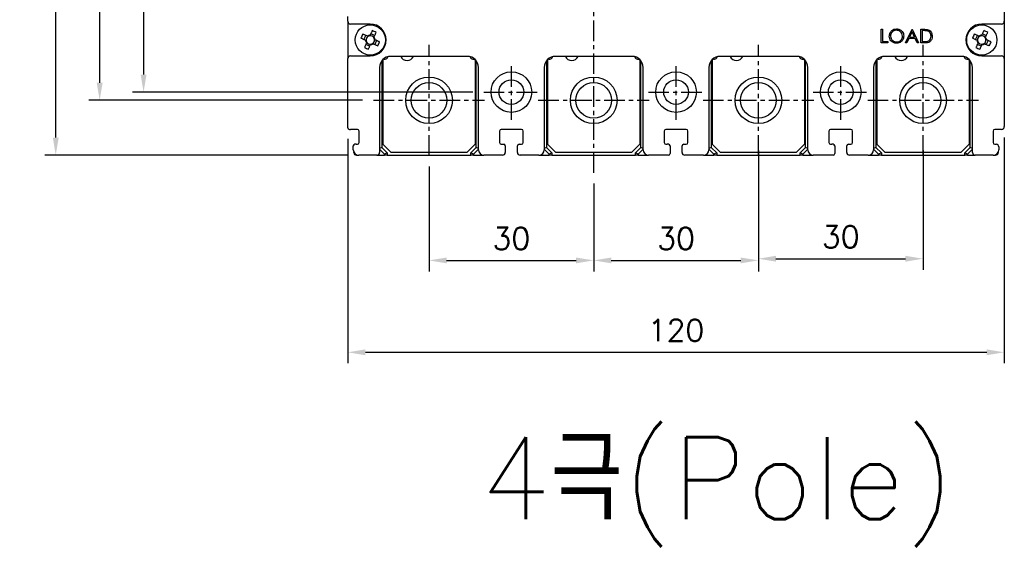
# Model space of a CAD drawing. Extents: x 967 to 2710, y -907 to 1747.
# Tile 17 of 24: x 1773 to 1952, y 1363 to 1458. Entities that reach past the tile are written whole.
import ezdxf

# ---------------------------------------------------------------- set-up
doc = ezdxf.new("R2010")
doc.units = 0
doc.header["$LTSCALE"] = 3
doc.header["$MEASUREMENT"] = 0
doc.linetypes.add('CENTER', pattern=[2, 1.25, -0.25, 0.25, -0.25])
doc.layers.get('0').update_dxf_attribs({"linetype": 'CONTINUOUS'})
doc.layers.get('Defpoints').update_dxf_attribs({"linetype": 'CONTINUOUS'})
doc.layers.add('cen', color=1, linetype='CENTER')
doc.layers.add('di', color=3, linetype='CONTINUOUS')
doc.styles.add('KIM', font='ROMANS.shx', dxfattribs={"height": 5, "bigfont": 'GSG1.shx'})
doc.styles.get("Standard").update_dxf_attribs({"font": 'romans.shx', "height": 4, "bigfont": 'ghs.shx'})
doc.dimstyles.new('STANDARD$0', dxfattribs={"dimtxt": 5, "dimasz": 5, "dimexe": 1, "dimexo": 2, "dimgap": 2, "dimtad": 1, "dimdec": 4, "dimzin": 12, "dimdsep": 46, "dimtxsty": 'KIM', "dimcen": -1, "dimdle": 0.1, "dimadec": 0, "dimazin": 0, "dimtfac": 1, "dimtdec": 4, "dimtmove": 0, "dimatfit": 3, "dimfxl": 0, "dimtolj": 1, "dimtzin": 0, "dimarcsym": 0})

# ---------------------------------------------------------------- blocks, each defined once
blk = doc.blocks.new('M3')
at = {"color": 4}
for p, q in [((1259.59, 222.64), (1260.31, 222.3)), ((1258.33, 221.58), (1258.67, 222.3)), ((1258.62, 221.45), (1258.72, 221.4)), ((1259.39, 220.33), (1258.67, 220.67)), ((1258.85, 221.05), (1258.8, 220.95)), ((1259.05, 222.12), (1258.95, 222.17)), ((1259.45, 222.35), (1259.41, 222.25)), ((1259.52, 220.62), (1259.57, 220.72)), ((1259.92, 220.85), (1260.02, 220.8)), ((1260.13, 221.92), (1260.17, 222.02)), ((1260.35, 221.52), (1260.25, 221.56)), ((1260.64, 221.38), (1260.3, 220.67))]:
    blk.add_line(p, q, dxfattribs=at)
at = {"color": 4, "flags": 128}
for points in [[(1258.95, 222.17), (1258.85, 222.22), (1258.74, 222.27), (1258.64, 222.32), (1258.54, 222.36), (1258.43, 222.41), (1258.33, 222.46), (1258.22, 222.51), (1258.12, 222.56)], [(1259.84, 223.18), (1259.79, 223.08), (1259.75, 222.98), (1259.7, 222.87), (1259.65, 222.77), (1259.6, 222.67), (1259.55, 222.56), (1259.5, 222.46), (1259.45, 222.35)], [(1260.17, 222.02), (1260.22, 222.12), (1260.27, 222.23), (1260.32, 222.33), (1260.37, 222.43), (1260.42, 222.54), (1260.46, 222.64), (1260.51, 222.75), (1260.56, 222.85)], [(1257.79, 221.84), (1257.89, 221.79), (1257.99, 221.74), (1258.1, 221.69), (1258.2, 221.65), (1258.31, 221.6), (1258.41, 221.55), (1258.52, 221.5), (1258.62, 221.45)], [(1258.8, 220.95), (1258.75, 220.85), (1258.7, 220.74), (1258.66, 220.64), (1258.61, 220.53), (1258.56, 220.43), (1258.51, 220.32), (1258.46, 220.22), (1258.41, 220.12)], [(1260.02, 220.8), (1260.12, 220.75), (1260.23, 220.7), (1260.33, 220.65), (1260.44, 220.6), (1260.54, 220.55), (1260.65, 220.51), (1260.75, 220.46), (1260.85, 220.41)], [(1261.19, 221.13), (1261.08, 221.18), (1260.98, 221.22), (1260.88, 221.27), (1260.77, 221.32), (1260.67, 221.37), (1260.56, 221.42), (1260.46, 221.47), (1260.35, 221.52)], [(1259.13, 219.78), (1259.18, 219.89), (1259.23, 219.99), (1259.28, 220.09), (1259.32, 220.2), (1259.37, 220.3), (1259.42, 220.41), (1259.47, 220.51), (1259.52, 220.62)]]:
    blk.add_lwpolyline(points, dxfattribs=at)
at = {"color": 4}
blk.add_circle((1259.49, 221.48), 2.75, dxfattribs=at)
for centre, radius, start, end in [((1271.82, 215.73), 15.31, 153.5189, 156.4838), ((1253.74, 209.15), 15.31, 63.5189, 66.4838), ((1259.49, 221.48), 0.867, 182.1643, 217.8385), ((1259.49, 221.48), 0.771, 124.1053, 185.8975), ((1259.49, 221.48), 0.771, 185.8975, 214.1053), ((1259.49, 221.48), 0.771, 214.1053, 275.8975), ((1259.49, 221.48), 0.867, 92.1643, 127.8385), ((1259.49, 221.48), 0.771, 95.8975, 124.1053), ((1259.49, 221.48), 0.771, 34.1053, 95.8975), ((1259.49, 221.48), 0.867, 272.1643, 307.8385), ((1259.49, 221.48), 0.771, 275.8975, 304.1053), ((1259.49, 221.48), 0.771, 304.1053, 5.8975), ((1259.49, 221.48), 0.771, 5.8975, 34.1053), ((1259.49, 221.48), 0.867, 2.1643, 37.8385), ((1247.15, 227.24), 15.31, 333.5189, 336.4838), ((1265.24, 233.82), 15.31, 243.519, 246.4838)]:
    blk.add_arc(centre, radius, start, end, dxfattribs=at)
blk = doc.blocks.new('*D64')
at = {"layer": 'Defpoints', "color": 0}
for p in [(1847.61, 1432.9), (1877.61, 1429.8), (1877.61, 1413.81)]:
    blk.add_point(p, dxfattribs=at)
at = {"layer": 'di'}
for p, q in [((1847.61, 1430.9), (1847.61, 1411.81)), ((1877.61, 1427.8), (1877.61, 1411.81)), ((1850.81, 1413.81), (1874.41, 1413.81))]:
    blk.add_line(p, q, dxfattribs=at)
for points in [[(1850.81, 1414.34), (1850.81, 1413.28), (1847.61, 1413.81)], [(1874.41, 1414.34), (1874.41, 1413.28), (1877.61, 1413.81)]]:
    blk.add_solid(points, dxfattribs=at)
at = {"layer": 'di', "insert": (1862.61, 1417.81), "char_height": 4, "attachment_point": 5}
blk.add_mtext('\\A1;30', dxfattribs=at)
blk = doc.blocks.new('*D65')
at = {"layer": 'Defpoints', "color": 0}
for p in [(1907.61, 1433.49), (1877.61, 1429.8), (1907.61, 1413.81)]:
    blk.add_point(p, dxfattribs=at)
at = {"layer": 'di'}
for p, q in [((1907.61, 1431.49), (1907.61, 1411.81)), ((1877.61, 1427.8), (1877.61, 1411.81)), ((1880.81, 1413.81), (1904.41, 1413.81))]:
    blk.add_line(p, q, dxfattribs=at)
for points in [[(1880.81, 1414.34), (1880.81, 1413.28), (1877.61, 1413.81)], [(1904.41, 1414.34), (1904.41, 1413.28), (1907.61, 1413.81)]]:
    blk.add_solid(points, dxfattribs=at)
at = {"layer": 'di', "insert": (1892.61, 1417.81), "char_height": 4, "attachment_point": 5}
blk.add_mtext('\\A1;30', dxfattribs=at)
blk = doc.blocks.new('*D66')
at = {"layer": 'Defpoints', "color": 0}
for p in [(1907.61, 1435.84), (1937.61, 1435.84), (1937.61, 1414.12)]:
    blk.add_point(p, dxfattribs=at)
at = {"layer": 'di'}
for p, q in [((1907.61, 1433.84), (1907.61, 1412.12)), ((1937.61, 1433.84), (1937.61, 1412.12)), ((1910.81, 1414.12), (1934.41, 1414.12))]:
    blk.add_line(p, q, dxfattribs=at)
for points in [[(1910.81, 1414.65), (1910.81, 1413.58), (1907.61, 1414.12)], [(1934.41, 1414.65), (1934.41, 1413.58), (1937.61, 1414.12)]]:
    blk.add_solid(points, dxfattribs=at)
at = {"layer": 'di', "insert": (1922.61, 1418.12), "char_height": 4, "attachment_point": 5}
blk.add_mtext('\\A1;30', dxfattribs=at)
blk = doc.blocks.new('*D72')
at = {"layer": 'Defpoints', "color": 0}
for p in [(1832.81, 1437.99), (1952.41, 1438.19), (1952.41, 1397.06)]:
    blk.add_point(p, dxfattribs=at)
at = {"layer": 'di'}
for p, q in [((1832.81, 1435.99), (1832.81, 1395.06)), ((1952.41, 1436.19), (1952.41, 1395.06)), ((1836.01, 1397.06), (1949.21, 1397.06))]:
    blk.add_line(p, q, dxfattribs=at)
for points in [[(1836.01, 1397.59), (1836.01, 1396.53), (1832.81, 1397.06)], [(1949.21, 1397.59), (1949.21, 1396.53), (1952.41, 1397.06)]]:
    blk.add_solid(points, dxfattribs=at)
at = {"layer": 'di', "insert": (1892.61, 1401.06), "char_height": 4, "attachment_point": 5}
blk.add_mtext('\\A1;120', dxfattribs=at)
blk = doc.blocks.new('*D88')
at = {"layer": 'Defpoints', "color": 0}
for p in [(1779.61, 1587.99), (1834.81, 1587.99), (1834.81, 1432.99)]:
    blk.add_point(p, dxfattribs=at)
at = {"layer": 'di'}
for p, q in [((1832.81, 1587.99), (1777.61, 1587.99)), ((1779.61, 1436.19), (1779.61, 1584.79)), ((1832.81, 1432.99), (1777.61, 1432.99))]:
    blk.add_line(p, q, dxfattribs=at)
for points in [[(1779.08, 1584.79), (1780.15, 1584.79), (1779.61, 1587.99)], [(1779.08, 1436.19), (1780.15, 1436.19), (1779.61, 1432.99)]]:
    blk.add_solid(points, dxfattribs=at)
at = {"layer": 'di', "insert": (1775.61, 1510.49), "char_height": 4, "attachment_point": 5, "rotation": 90}
blk.add_mtext('\\A1;155', dxfattribs=at)
blk = doc.blocks.new('*D90')
at = {"layer": 'Defpoints', "color": 0}
for p in [(1837.52, 1577.99), (1787.61, 1442.99), (1837.52, 1442.99)]:
    blk.add_point(p, dxfattribs=at)
at = {"layer": 'di'}
for p, q in [((1835.52, 1577.99), (1785.61, 1577.99)), ((1787.61, 1574.79), (1787.61, 1446.19)), ((1835.52, 1442.99), (1785.61, 1442.99))]:
    blk.add_line(p, q, dxfattribs=at)
for points in [[(1787.08, 1574.79), (1788.15, 1574.79), (1787.61, 1577.99)], [(1787.08, 1446.19), (1788.15, 1446.19), (1787.61, 1442.99)]]:
    blk.add_solid(points, dxfattribs=at)
at = {"layer": 'di', "insert": (1783.61, 1510.49), "char_height": 4, "attachment_point": 5, "rotation": 90}
blk.add_mtext('\\A1;135', dxfattribs=at)
blk = doc.blocks.new('*D87')
at = {"layer": 'Defpoints', "color": 0}
for p in [(1857.57, 1576.49), (1795.61, 1444.49), (1857.57, 1444.49)]:
    blk.add_point(p, dxfattribs=at)
at = {"layer": 'di'}
for p, q in [((1855.57, 1576.49), (1793.61, 1576.49)), ((1795.61, 1573.29), (1795.61, 1447.69)), ((1855.57, 1444.49), (1793.61, 1444.49))]:
    blk.add_line(p, q, dxfattribs=at)
for points in [[(1795.08, 1573.29), (1796.15, 1573.29), (1795.61, 1576.49)], [(1795.08, 1447.69), (1796.15, 1447.69), (1795.61, 1444.49)]]:
    blk.add_solid(points, dxfattribs=at)
at = {"layer": 'di', "insert": (1791.61, 1510.49), "char_height": 4, "attachment_point": 5, "rotation": 90}
blk.add_mtext('\\A1;132', dxfattribs=at)

msp = doc.modelspace()

# ---------------------------------------------------------------- linework, layer by layer
for p, q in [((1952.413, 1506.991), (1952.413, 1457.391)), ((1832.813, 1457.391), (1832.813, 1458.291)), ((1832.813, 1457.391), (1832.813, 1450.591)), ((1836.913, 1456.891), (1833.313, 1456.891)), ((1951.913, 1456.891), (1948.313, 1456.891)), ((1952.413, 1457.391), (1952.413, 1450.591)), ((1929.989, 1455.949), (1930.213, 1455.949)), ((1929.989, 1453.449), (1929.989, 1455.949)), ((1930.213, 1455.949), (1930.213, 1453.706)), ((1934.412, 1453.449), (1935.598, 1455.949)), ((1935.611, 1455.462), (1935.159, 1454.507)), ((1935.598, 1455.949), (1935.63, 1455.949)), ((1936.052, 1454.507), (1935.611, 1455.462)), ((1935.63, 1455.949), (1936.784, 1453.449)), ((1937.233, 1453.449), (1937.233, 1455.949)), ((1937.233, 1455.949), (1937.737, 1455.949)), ((1937.633, 1455.693), (1937.457, 1455.693)), ((1937.457, 1455.693), (1937.457, 1453.706)), ((1931.175, 1453.449), (1929.989, 1453.449)), ((1930.213, 1453.706), (1931.175, 1453.706)), ((1931.175, 1453.706), (1931.175, 1453.449)), ((1934.657, 1453.449), (1934.412, 1453.449)), ((1935.037, 1454.25), (1934.657, 1453.449)), ((1936.17, 1454.25), (1935.037, 1454.25)), ((1935.159, 1454.507), (1936.052, 1454.507)), ((1936.54, 1453.449), (1936.17, 1454.25)), ((1936.784, 1453.449), (1936.54, 1453.449)), ((1938.007, 1453.449), (1937.233, 1453.449)), ((1937.457, 1453.706), (1937.744, 1453.706)), ((1832.813, 1437.991), (1832.813, 1450.591)), ((1833.313, 1451.091), (1836.913, 1451.091)), ((1839.013, 1450.191), (1839.013, 1434.391)), ((1839.213, 1450.291), (1839.213, 1434.991)), ((1839.413, 1450.491), (1839.613, 1450.491)), ((1854.613, 1450.991), (1840.613, 1450.991)), ((1855.613, 1450.491), (1855.813, 1450.491)), ((1856.013, 1450.291), (1856.013, 1434.991)), ((1856.213, 1434.391), (1856.213, 1450.191)), ((1869.013, 1450.191), (1869.013, 1434.391)), ((1869.213, 1450.291), (1869.213, 1434.991)), ((1869.413, 1450.491), (1869.613, 1450.491)), ((1884.613, 1450.991), (1870.613, 1450.991)), ((1885.613, 1450.491), (1885.813, 1450.491)), ((1886.013, 1450.291), (1886.013, 1434.991)), ((1886.213, 1434.391), (1886.213, 1450.191)), ((1899.013, 1450.191), (1899.013, 1434.391)), ((1899.213, 1450.291), (1899.213, 1434.991)), ((1899.413, 1450.491), (1899.613, 1450.491)), ((1914.613, 1450.991), (1900.613, 1450.991)), ((1915.613, 1450.491), (1915.813, 1450.491)), ((1916.013, 1450.291), (1916.013, 1434.991)), ((1916.213, 1434.391), (1916.213, 1450.191)), ((1929.013, 1450.191), (1929.013, 1434.391)), ((1929.213, 1450.291), (1929.213, 1434.991)), ((1929.413, 1450.491), (1929.613, 1450.491)), ((1944.613, 1450.991), (1930.613, 1450.991)), ((1945.613, 1450.491), (1945.813, 1450.491)), ((1946.013, 1450.291), (1946.013, 1434.991)), ((1946.213, 1434.391), (1946.213, 1450.191)), ((1948.313, 1451.091), (1951.913, 1451.091)), ((1952.413, 1450.591), (1952.413, 1438.191)), ((1838.613, 1448.991), (1838.613, 1433.491)), ((1856.613, 1433.991), (1856.613, 1448.991)), ((1868.613, 1448.991), (1868.613, 1433.991)), ((1886.613, 1433.991), (1886.613, 1448.991)), ((1898.613, 1448.991), (1898.613, 1433.991)), ((1916.613, 1433.991), (1916.613, 1448.991)), ((1928.613, 1448.991), (1928.613, 1433.991)), ((1946.613, 1433.491), (1946.613, 1448.991)), ((1833.113, 1437.691), (1833.313, 1437.691)), ((1834.563, 1437.691), (1833.313, 1437.691)), ((1834.863, 1435.291), (1834.863, 1437.391)), ((1860.463, 1437.391), (1860.463, 1435.291)), ((1864.463, 1437.691), (1860.763, 1437.691)), ((1864.763, 1435.291), (1864.763, 1437.391)), ((1890.463, 1437.391), (1890.463, 1435.291)), ((1894.463, 1437.691), (1890.763, 1437.691)), ((1894.763, 1435.291), (1894.763, 1437.391)), ((1920.463, 1437.391), (1920.463, 1435.291)), ((1924.463, 1437.691), (1920.763, 1437.691)), ((1924.763, 1435.291), (1924.763, 1437.391)), ((1950.363, 1437.391), (1950.363, 1435.291)), ((1951.913, 1437.691), (1950.663, 1437.691)), ((1834.313, 1434.991), (1834.113, 1434.991)), ((1834.313, 1434.991), (1834.563, 1434.991)), ((1839.213, 1434.991), (1840.713, 1433.491)), ((1854.513, 1433.491), (1856.013, 1434.991)), ((1860.763, 1434.991), (1861.213, 1434.991)), ((1864.013, 1434.991), (1864.463, 1434.991)), ((1869.213, 1434.991), (1870.713, 1433.491)), ((1884.513, 1433.491), (1886.013, 1434.991)), ((1890.763, 1434.991), (1891.013, 1434.991)), ((1891.213, 1434.991), (1891.013, 1434.991)), ((1894.013, 1434.991), (1894.463, 1434.991)), ((1899.213, 1434.991), (1900.713, 1433.491)), ((1914.513, 1433.491), (1916.013, 1434.991)), ((1920.763, 1434.991), (1921.013, 1434.991)), ((1921.213, 1434.991), (1921.013, 1434.991)), ((1924.013, 1434.991), (1924.463, 1434.991)), ((1929.213, 1434.991), (1930.713, 1433.491)), ((1944.513, 1433.491), (1946.013, 1434.991)), ((1950.663, 1434.991), (1950.913, 1434.991)), ((1833.813, 1433.991), (1833.813, 1434.691)), ((1833.913, 1433.491), (1833.913, 1433.555)), ((1839.013, 1434.391), (1838.613, 1434.226)), ((1839.513, 1433.184), (1838.613, 1434.084)), ((1839.013, 1434.391), (1840.013, 1433.391)), ((1840.013, 1433.391), (1839.513, 1433.184)), ((1839.513, 1432.991), (1839.513, 1433.184)), ((1840.013, 1433.391), (1840.013, 1432.991)), ((1854.513, 1433.491), (1840.713, 1433.491)), ((1855.213, 1433.391), (1856.213, 1434.391)), ((1855.713, 1433.184), (1855.213, 1433.391)), ((1855.213, 1432.991), (1855.213, 1433.391)), ((1856.613, 1434.084), (1855.713, 1433.184)), ((1855.713, 1433.184), (1855.713, 1432.991)), ((1856.613, 1434.226), (1856.213, 1434.391)), ((1861.513, 1434.691), (1861.513, 1433.491)), ((1863.713, 1433.491), (1863.713, 1434.691)), ((1869.013, 1434.391), (1868.613, 1434.226)), ((1869.513, 1433.184), (1868.613, 1434.084)), ((1869.013, 1434.391), (1870.013, 1433.391)), ((1870.013, 1433.391), (1869.513, 1433.184)), ((1869.513, 1432.991), (1869.513, 1433.184)), ((1870.013, 1433.391), (1870.013, 1432.991)), ((1884.513, 1433.491), (1870.713, 1433.491)), ((1885.213, 1433.391), (1886.213, 1434.391)), ((1885.713, 1433.184), (1885.213, 1433.391)), ((1885.213, 1432.991), (1885.213, 1433.391)), ((1886.613, 1434.084), (1885.713, 1433.184)), ((1885.713, 1433.184), (1885.713, 1432.991)), ((1886.613, 1434.226), (1886.213, 1434.391)), ((1891.513, 1434.691), (1891.513, 1433.291)), ((1893.713, 1433.491), (1893.713, 1434.691)), ((1899.013, 1434.391), (1898.613, 1434.226)), ((1899.513, 1433.184), (1898.613, 1434.084)), ((1899.013, 1434.391), (1900.013, 1433.391)), ((1900.013, 1433.391), (1899.513, 1433.184)), ((1899.513, 1432.991), (1899.513, 1433.184)), ((1900.013, 1433.391), (1900.013, 1432.991)), ((1914.513, 1433.491), (1900.713, 1433.491)), ((1915.213, 1433.391), (1916.213, 1434.391)), ((1915.713, 1433.184), (1915.213, 1433.391)), ((1915.213, 1432.991), (1915.213, 1433.391)), ((1916.613, 1434.084), (1915.713, 1433.184)), ((1915.713, 1433.184), (1915.713, 1432.991)), ((1916.613, 1434.226), (1916.213, 1434.391)), ((1921.513, 1434.691), (1921.513, 1433.291)), ((1923.713, 1433.491), (1923.713, 1434.691)), ((1929.013, 1434.391), (1928.613, 1434.226)), ((1929.513, 1433.184), (1928.613, 1434.084)), ((1929.013, 1434.391), (1930.013, 1433.391)), ((1930.013, 1433.391), (1929.513, 1433.184)), ((1929.513, 1432.991), (1929.513, 1433.184)), ((1930.013, 1433.391), (1930.013, 1432.991)), ((1944.513, 1433.491), (1930.713, 1433.491)), ((1945.213, 1433.391), (1946.213, 1434.391)), ((1945.713, 1433.184), (1945.213, 1433.391)), ((1945.213, 1432.991), (1945.213, 1433.391)), ((1946.613, 1434.084), (1945.713, 1433.184)), ((1945.713, 1433.184), (1945.713, 1432.991)), ((1946.613, 1434.226), (1946.213, 1434.391)), ((1951.313, 1433.555), (1951.313, 1433.491)), ((1951.413, 1434.491), (1951.413, 1433.991)), ((1834.413, 1432.991), (1834.813, 1432.991)), ((1838.113, 1432.991), (1834.813, 1432.991)), ((1838.113, 1432.991), (1839.513, 1432.991)), ((1840.013, 1432.991), (1839.513, 1432.991)), ((1840.013, 1432.991), (1855.213, 1432.991)), ((1855.713, 1432.991), (1855.213, 1432.991)), ((1855.713, 1432.991), (1857.613, 1432.991)), ((1861.013, 1432.991), (1857.613, 1432.991)), ((1867.613, 1432.991), (1864.213, 1432.991)), ((1867.613, 1432.991), (1869.513, 1432.991)), ((1870.013, 1432.991), (1869.513, 1432.991)), ((1870.013, 1432.991), (1885.213, 1432.991)), ((1885.713, 1432.991), (1885.213, 1432.991)), ((1885.713, 1432.991), (1887.613, 1432.991)), ((1891.213, 1432.991), (1887.613, 1432.991)), ((1897.613, 1432.991), (1894.213, 1432.991)), ((1897.613, 1432.991), (1899.513, 1432.991)), ((1900.013, 1432.991), (1899.513, 1432.991)), ((1900.013, 1432.991), (1915.213, 1432.991)), ((1915.713, 1432.991), (1915.213, 1432.991)), ((1915.713, 1432.991), (1917.613, 1432.991)), ((1921.213, 1432.991), (1917.613, 1432.991)), ((1927.613, 1432.991), (1924.213, 1432.991)), ((1927.613, 1432.991), (1929.513, 1432.991)), ((1930.013, 1432.991), (1929.513, 1432.991)), ((1930.013, 1432.991), (1945.213, 1432.991)), ((1945.713, 1432.991), (1945.213, 1432.991)), ((1945.713, 1432.991), (1947.113, 1432.991)), ((1950.413, 1432.991), (1947.113, 1432.991)), ((1950.413, 1432.991), (1950.813, 1432.991))]:
    msp.add_line(p, q)
for centre, radius in [((1862.613, 1444.491), 3.7), ((1892.613, 1444.491), 3.7), ((1922.613, 1444.491), 3.7), ((1847.613, 1442.991), 4.25), ((1847.613, 1442.991), 3.25), ((1862.613, 1444.491), 2.25), ((1877.613, 1442.991), 4.25), ((1877.613, 1442.991), 3.25), ((1892.613, 1444.491), 2.25), ((1907.613, 1442.991), 4.25), ((1907.613, 1442.991), 3.25), ((1922.613, 1444.491), 2.25), ((1937.613, 1442.991), 4.25), ((1937.613, 1442.991), 3.25)]:
    msp.add_circle(centre, radius)
for centre, radius, start, end in [((1833.313, 1457.391), 0.5, 180, 270), ((1836.913, 1453.991), 2.9, 270, 90), ((1948.313, 1453.991), 2.9, 90, 270), ((1951.913, 1457.391), 0.5, 270, 0), ((1833.313, 1450.591), 0.5, 90, 180), ((1840.613, 1448.991), 2, 90, 180), ((1839.413, 1450.291), 0.2, 90, 180), ((1839.613, 1450.991), 0.5, 270, 352.57721), ((1843.613, 1451.491), 1.25, 203.57818, 336.42182), ((1854.613, 1448.991), 2, 0, 90), ((1855.613, 1450.991), 0.5, 187.42279, 270), ((1855.813, 1450.291), 0.2, 0, 90), ((1855.913, 1449.491), 0.3, 289.47122, 0), ((1870.613, 1448.991), 2, 90, 180), ((1869.413, 1450.291), 0.2, 90, 180), ((1869.613, 1450.991), 0.5, 270, 352.57721), ((1873.613, 1451.491), 1.25, 203.57818, 336.42182), ((1884.613, 1448.991), 2, 0, 90), ((1885.613, 1450.991), 0.5, 187.42279, 270), ((1885.813, 1450.291), 0.2, 0, 90), ((1885.913, 1449.491), 0.3, 289.47122, 0), ((1900.613, 1448.991), 2, 90, 180), ((1899.413, 1450.291), 0.2, 90, 180), ((1899.613, 1450.991), 0.5, 270, 352.57721), ((1903.613, 1451.491), 1.25, 203.57818, 336.42182), ((1914.613, 1448.991), 2, 0, 90), ((1915.613, 1450.991), 0.5, 187.42279, 270), ((1915.813, 1450.291), 0.2, 0, 90), ((1915.913, 1449.491), 0.3, 289.47122, 0), ((1930.613, 1448.991), 2, 90, 180), ((1929.413, 1450.291), 0.2, 90, 180), ((1929.613, 1450.991), 0.5, 270, 352.57721), ((1933.613, 1451.491), 1.25, 203.57818, 336.42182), ((1944.613, 1448.991), 2, 0, 90), ((1945.613, 1450.991), 0.5, 187.42279, 270), ((1945.813, 1450.291), 0.2, 0, 90), ((1945.913, 1449.491), 0.3, 289.47122, 0), ((1951.913, 1450.591), 0.5, 0, 90), ((1833.113, 1437.991), 0.3, 180, 270), ((1834.563, 1437.391), 0.3, 0, 90), ((1860.763, 1437.391), 0.3, 90, 180), ((1864.463, 1437.391), 0.3, 0, 90), ((1890.763, 1437.391), 0.3, 90, 180), ((1894.463, 1437.391), 0.3, 0, 90), ((1920.763, 1437.391), 0.3, 90, 180), ((1924.463, 1437.391), 0.3, 0, 90), ((1950.663, 1437.391), 0.3, 90, 180), ((1951.913, 1438.191), 0.5, 270, 0), ((1834.113, 1434.691), 0.3, 90, 180), ((1834.563, 1435.291), 0.3, 270, 0), ((1860.763, 1435.291), 0.3, 180, 270), ((1861.213, 1434.691), 0.3, 0, 90), ((1864.013, 1434.691), 0.3, 90, 180), ((1864.463, 1435.291), 0.3, 270, 0), ((1890.763, 1435.291), 0.3, 180, 270), ((1891.213, 1434.691), 0.3, 0, 90), ((1894.013, 1434.691), 0.3, 90, 180), ((1894.463, 1435.291), 0.3, 270, 0), ((1920.763, 1435.291), 0.3, 180, 270), ((1921.213, 1434.691), 0.3, 0, 90), ((1924.013, 1434.691), 0.3, 90, 180), ((1924.463, 1435.291), 0.3, 270, 0), ((1950.663, 1435.291), 0.3, 180, 270), ((1950.913, 1434.491), 0.5, 0, 90), ((1834.813, 1433.991), 1, 180, 270), ((1834.413, 1433.491), 0.5, 180, 270), ((1838.113, 1433.491), 0.5, 270, 0), ((1857.613, 1433.991), 1, 180, 270), ((1861.013, 1433.491), 0.5, 270, 0), ((1864.213, 1433.491), 0.5, 180, 270), ((1867.613, 1433.991), 1, 270, 0), ((1887.613, 1433.991), 1, 180, 270), ((1891.213, 1433.291), 0.3, 270, 0), ((1894.213, 1433.491), 0.5, 180, 270), ((1897.613, 1433.991), 1, 270, 0), ((1917.613, 1433.991), 1, 180, 270), ((1921.213, 1433.291), 0.3, 270, 0), ((1924.213, 1433.491), 0.5, 180, 270), ((1927.613, 1433.991), 1, 270, 0), ((1947.113, 1433.491), 0.5, 180, 270), ((1950.413, 1433.991), 1, 270, 0), ((1950.813, 1433.491), 0.5, 270, 0)]:
    msp.add_arc(centre, radius, start, end)
for points, knots in [([(1931.463, 1454.688), (1931.486, 1454.881), (1931.533, 1455.267), (1931.875, 1455.706), (1932.307, 1455.968), (1932.61, 1455.998), (1932.761, 1456.013)], [0, 0, 0, 0, 0.279731, 0.5593268, 0.7796805, 1, 1, 1, 1]), ([(1932.781, 1453.385), (1932.588, 1453.407), (1932.2, 1453.449), (1931.769, 1453.803), (1931.504, 1454.232), (1931.477, 1454.536), (1931.463, 1454.688)], [0, 0, 0, 0, 0.2796633, 0.5593539, 0.7796364, 1, 1, 1, 1]), ([(1932.772, 1455.757), (1932.615, 1455.736), (1932.299, 1455.695), (1931.938, 1455.417), (1931.722, 1455.063), (1931.699, 1454.814), (1931.688, 1454.689)], [0, 0, 0, 0, 0.2796271, 0.5593495, 0.7796302, 1, 1, 1, 1]), ([(1931.688, 1454.689), (1931.707, 1454.532), (1931.745, 1454.216), (1932.047, 1453.877), (1932.401, 1453.672), (1932.649, 1453.652), (1932.772, 1453.641)], [0, 0, 0, 0, 0.279416, 0.5590765, 0.779478, 1, 1, 1, 1]), ([(1932.761, 1456.013), (1932.957, 1455.993), (1933.349, 1455.952), (1933.787, 1455.597), (1934.053, 1455.161), (1934.079, 1454.854), (1934.092, 1454.7)], [0, 0, 0, 0, 0.2797673, 0.5593585, 0.7795711, 1, 1, 1, 1]), ([(1933.867, 1454.701), (1933.848, 1454.859), (1933.81, 1455.177), (1933.505, 1455.521), (1933.145, 1455.72), (1932.897, 1455.745), (1932.772, 1455.757)], [0, 0, 0, 0, 0.27946805, 0.55887035, 0.77951584, 1, 1, 1, 1]), ([(1932.772, 1453.641), (1932.931, 1453.66), (1933.249, 1453.696), (1933.616, 1453.97), (1933.833, 1454.326), (1933.856, 1454.576), (1933.867, 1454.701)], [0, 0, 0, 0, 0.2798297, 0.559389, 0.7796538, 1, 1, 1, 1]), ([(1934.092, 1454.7), (1934.07, 1454.506), (1934.026, 1454.118), (1933.67, 1453.688), (1933.239, 1453.424), (1932.934, 1453.398), (1932.781, 1453.385)], [0, 0, 0, 0, 0.2796304, 0.5593429, 0.7795972, 1, 1, 1, 1]), ([(1938.401, 1455.623), (1938.259, 1455.648), (1938.004, 1455.692), (1937.746, 1455.693), (1937.633, 1455.693)], [0, 0, 0, 0, 0.5595421, 1, 1, 1, 1]), ([(1937.737, 1455.949), (1937.888, 1455.949), (1938.156, 1455.949), (1938.416, 1455.886), (1938.531, 1455.859)], [0, 0, 0, 0, 0.5604447, 1, 1, 1, 1]), ([(1939.06, 1454.668), (1939.051, 1454.785), (1939.035, 1455.019), (1938.88, 1455.313), (1938.659, 1455.524), (1938.487, 1455.59), (1938.401, 1455.623)], [0, 0, 0, 0, 0.2801784, 0.5597646, 0.7797967, 1, 1, 1, 1]), ([(1938.531, 1455.859), (1938.658, 1455.797), (1938.912, 1455.674), (1939.222, 1455.253), (1939.26, 1454.889), (1939.284, 1454.668)], [0, 0, 0, 0, 0.2802641, 0.5607148, 1, 1, 1, 1]), ([(1937.744, 1453.706), (1937.879, 1453.705), (1938.119, 1453.705), (1938.355, 1453.749), (1938.459, 1453.769)], [0, 0, 0, 0, 0.5604262, 1, 1, 1, 1]), ([(1939.284, 1454.668), (1939.266, 1454.48), (1939.229, 1454.105), (1938.905, 1453.658), (1938.45, 1453.463), (1938.155, 1453.454), (1938.007, 1453.449)], [0, 0, 0, 0, 0.280124, 0.5592478, 0.7788365, 1, 1, 1, 1]), ([(1938.459, 1453.769), (1938.558, 1453.813), (1938.758, 1453.9), (1939.01, 1454.216), (1939.041, 1454.497), (1939.06, 1454.668)], [0, 0, 0, 0, 0.2805364, 0.5610151, 1, 1, 1, 1])]:
    msp.add_open_spline(points, degree=3, knots=knots)
at = {"layer": 'cen'}
for p, q in [((1877.613, 1429.803), (1877.613, 1591.18)), ((1847.613, 1432.903), (1847.613, 1453.079)), ((1907.613, 1432.903), (1907.613, 1453.079)), ((1937.613, 1432.903), (1937.613, 1453.079)), ((1862.613, 1439.447), (1862.613, 1449.535)), ((1892.613, 1439.447), (1892.613, 1449.535)), ((1922.613, 1439.447), (1922.613, 1449.535)), ((1857.569, 1444.491), (1867.657, 1444.491)), ((1887.569, 1444.491), (1897.657, 1444.491)), ((1917.569, 1444.491), (1927.657, 1444.491)), ((1837.525, 1442.991), (1857.701, 1442.991)), ((1867.525, 1442.991), (1887.701, 1442.991)), ((1897.525, 1442.991), (1917.701, 1442.991)), ((1927.525, 1442.991), (1947.701, 1442.991))]:
    msp.add_line(p, q, dxfattribs=at)

# ---------------------------------------------------------------- block references
at = {"rotation": 270}
for p in [(1615.429, 2713.478), (1726.829, 2713.478)]:
    msp.add_blockref('M3', p, dxfattribs=at)

# ---------------------------------------------------------------- texts
at = {"layer": 'di', "insert": (1856.916, 1381.616), "char_height": 15, "width": 116.39597, "attachment_point": 1}
msp.add_mtext('{\\Fromans,hgs|c129;4극(Pole)}', dxfattribs=at)

# ---------------------------------------------------------------- dimensions: what is measured, and where the dimension line sits
at = {"layer": 'di'}
for base, p1, p2, picture, middle in [((1779.614, 1587.991), (1834.813, 1432.991), (1834.813, 1587.991), '*D88', (1779.614, 1510.491)), ((1787.614, 1442.991), (1837.525, 1577.991), (1837.525, 1442.991), '*D90', (1787.614, 1510.491)), ((1795.614, 1444.491), (1857.569, 1576.491), (1857.569, 1444.491), '*D87', (1795.614, 1510.491))]:
    dim = msp.add_linear_dim(base=base, p1=p1, p2=p2, angle=90, dimstyle='STANDARD$0', override={"dimtxt": 4, "dimasz": 3.2, "dimexe": 2, "dimdec": 2, "dimzin": 8, "dimtxsty": 'Standard', "dimcen": 0, "dimdle": 0, "dimclrd": 256, "dimclre": 256, "dimclrt": 256, "dimadec": 2, "dimazin": 2, "dimtfac": 0.6, "dimtdec": 2, "dimtmove": 0, "dimtzin": 8, "dimlwd": 65535, "dimlwe": 65535, "dimarcsym": 1}, dxfattribs=at)
    dim.commit()
    dim.dimension.update_dxf_attribs({"geometry": picture, "text_midpoint": middle, "dimtype": 160})
dim = msp.add_linear_dim(base=(1952.413, 1397.06), p1=(1832.813, 1437.991), p2=(1952.413, 1438.191), text='120', dimstyle='STANDARD$0', override={"dimtxt": 4, "dimasz": 3.2, "dimexe": 2, "dimdec": 2, "dimzin": 8, "dimtxsty": 'Standard', "dimcen": 0, "dimdle": 0, "dimclrd": 256, "dimclre": 256, "dimclrt": 256, "dimadec": 2, "dimazin": 2, "dimtfac": 0.6, "dimtdec": 2, "dimtzin": 8, "dimlwd": 65535, "dimlwe": 65535, "dimarcsym": 1}, dxfattribs=at)
dim.commit()
dim.dimension.update_dxf_attribs({"geometry": '*D72', "text_midpoint": (1892.613, 1401.06)})
for base, p1, p2, picture, middle in [((1937.613, 1414.115), (1907.613, 1435.839), (1937.613, 1435.839), '*D66', (1922.613, 1418.115)), ((1907.613, 1413.809), (1877.613, 1429.803), (1907.613, 1433.491), '*D65', (1892.613, 1417.809)), ((1877.613, 1413.809), (1847.613, 1432.903), (1877.613, 1429.803), '*D64', (1862.613, 1417.809))]:
    dim = msp.add_linear_dim(base=base, p1=p1, p2=p2, dimstyle='STANDARD$0', override={"dimtxt": 4, "dimasz": 3.2, "dimexe": 2, "dimdec": 2, "dimzin": 8, "dimtxsty": 'Standard', "dimcen": 0, "dimdle": 0, "dimclrd": 256, "dimclre": 256, "dimclrt": 256, "dimadec": 2, "dimazin": 2, "dimtfac": 0.6, "dimtdec": 2, "dimtzin": 8, "dimlwd": 65535, "dimlwe": 65535, "dimarcsym": 1}, dxfattribs=at)
    dim.commit()
    dim.dimension.update_dxf_attribs({"geometry": picture, "text_midpoint": middle})

doc.saveas('drawing.dxf')
